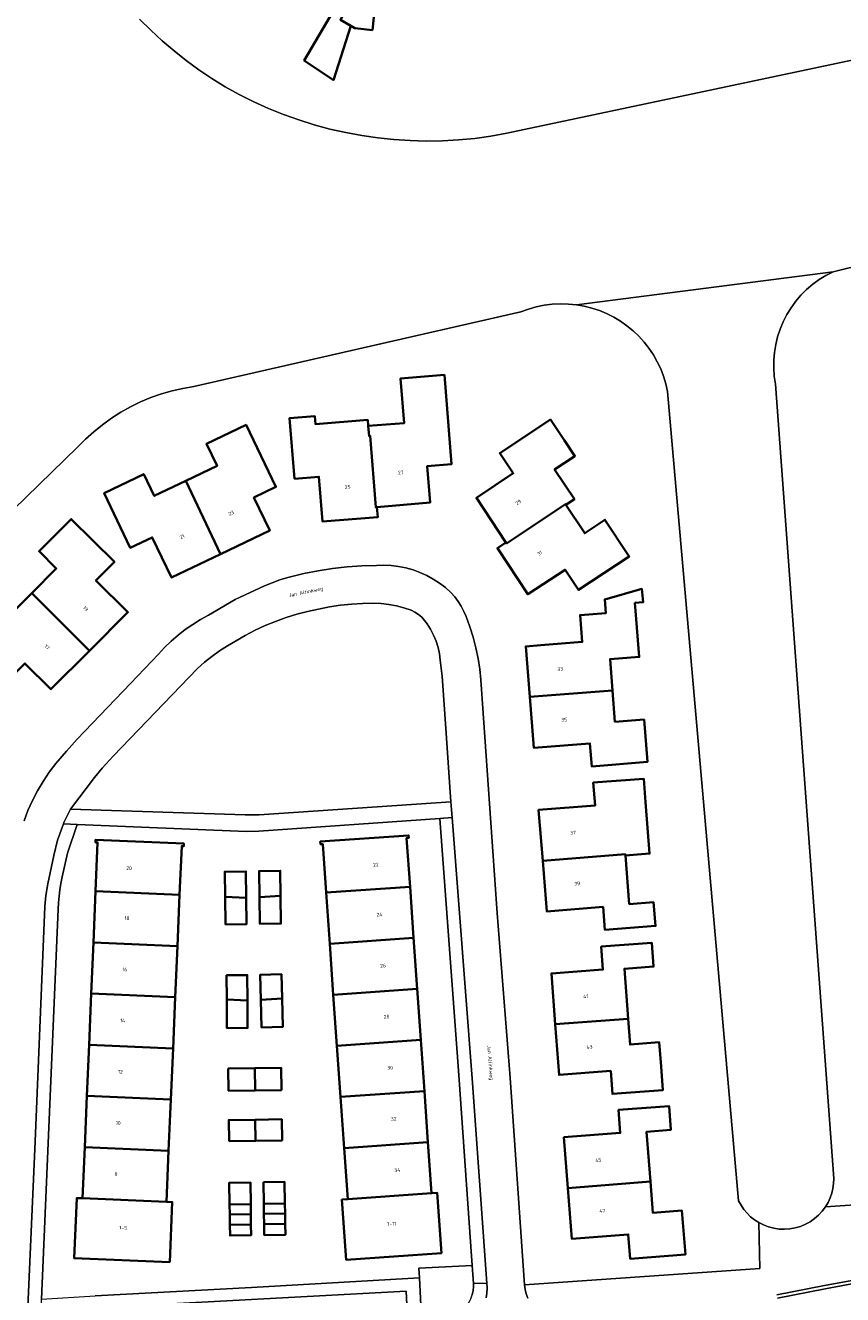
# Model space of a CAD drawing. Header units: metres. Extents: x 229229 to 231729, y 593167 to 595667.
# Tile 238 of 256: x 230768 to 230869, y 594874 to 595030. Entities that reach past the tile are written whole.
import ezdxf
from ezdxf.enums import TextEntityAlignment as Align

# ---------------------------------------------------------------- set-up
doc = ezdxf.new("R2010")
doc.units = ezdxf.units.M
for name, color, linetype, lineweight in [('B-WE-GR-GROENVOORZIENING-GV', 80, 'Continuous', 18), ('B-WE-OG-BEBOUWING-GV', 7, 'Continuous', 35), ('B-WE-OG-BEBOUWING-T18', 10, 'Continuous', 18), ('B-WE-OG-TERREIN_ERF-GV', 7, 'Continuous', 18), ('B-WE-OG-TOPOGRAFIE-T18', 10, 'Continuous', 18), ('B-WE-OG-WATER-GV', 130, 'Continuous', 18), ('B-WE-VH-VERHARDING_GESLOTEN-GV', 252, 'Continuous', 18), ('B-WE-VH-VERHARDING_OPEN-GV', 252, 'Continuous', 18)]:
    doc.layers.add(name, color=color, linetype=linetype, lineweight=lineweight)
doc.styles.add('NLCS-ISO-M250-T18', font='NLCS-ISO.ttf', dxfattribs={"height": 0.45})

msp = doc.modelspace()

# ---------------------------------------------------------------- linework, layer by layer
at = {"layer": 'B-WE-GR-GROENVOORZIENING-GV'}
for points in [[(230819.235, 594950.18), (230818.994, 594952.139), (230818.89, 594952.934), (230818.719, 594953.718), (230818.481, 594954.484), (230818.178, 594955.227), (230817.812, 594955.941), (230817.387, 594956.621), (230817.071, 594957.039), (230816.711, 594957.419), (230816.312, 594957.757), (230815.878, 594958.05), (230815.414, 594958.293), (230814.513, 594958.587), (230813.594, 594958.822), (230812.662, 594958.995), (230811.721, 594959.108), (230810.774, 594959.158), (230809.413, 594959.129), (230808.054, 594959.041), (230806.701, 594958.896), (230805.354, 594958.694), (230804.018, 594958.434), (230802.672, 594958.144), (230801.341, 594957.795), (230800.026, 594957.387), (230798.731, 594956.92), (230797.458, 594956.396), (230796.209, 594955.816), (230794.988, 594955.181), (230793.796, 594954.492), (230792.798, 594953.91), (230791.829, 594953.281), (230790.891, 594952.606), (230789.987, 594951.887), (230789.118, 594951.126), (230778.744, 594940.344), (230777.411, 594938.866), (230776.451, 594937.726), (230773.495, 594933.832), (230794.98, 594933.113), (230796.692, 594933.136), (230820.295, 594934.712), (230819.723, 594943.178)], [(230823.105, 594875.111), (230823.081, 594875.452), (230822.926, 594877.665), (230816.378, 594877.343), (230816.438, 594876.16), (230816.693, 594871.108), (230819.974, 594871.269), (230820.481, 594871.428), (230820.964, 594871.652), (230821.413, 594871.935), (230821.822, 594872.275), (230822.184, 594872.665), (230822.493, 594873.098), (230822.743, 594873.567), (230822.93, 594874.064), (230823.051, 594874.582)]]:
    msp.add_lwpolyline(points, close=True, dxfattribs=at)
for points in [[(230892.926, 594886.681), (230866.396, 594884.905), (230866.001, 594884.372), (230865.551, 594883.884), (230865.051, 594883.447), (230864.507, 594883.067), (230863.925, 594882.748), (230863.312, 594882.493), (230862.675, 594882.306), (230862.022, 594882.188), (230861.36, 594882.142), (230860.696, 594882.167), (230860.04, 594882.263), (230859.397, 594882.429), (230858.776, 594882.664), (230858.184, 594882.964), (230858.331, 594877.322), (230829.366, 594875.298), (230829.433, 594874.743), (230829.566, 594874.199), (230829.763, 594873.676)], [(230860.414, 594874.067), (230866.286, 594875.198), (230874.15, 594876.657)]]:
    msp.add_lwpolyline(points, dxfattribs=at)
at = {"layer": 'B-WE-OG-BEBOUWING-GV'}
for points in [[(230811.285, 595035.674), (230809.687, 595035.963), (230807.021, 595031.438), (230806.715, 595030.918), (230808.008, 595030.157), (230808.474, 595029.882), (230810.649, 595029.652)], [(230808.008, 595030.157), (230806.715, 595030.918), (230807.021, 595031.438), (230805.904, 595032.112), (230802.26, 595025.927), (230805.84, 595023.495)], [(230811.197, 594970.963), (230817.752, 594971.526), (230817.384, 594976.027), (230820.378, 594976.272), (230819.503, 594987.23), (230814.113, 594986.793), (230814.555, 594981.311), (230810.139, 594980.955), (230810.24, 594979.709), (230810.37, 594979.719), (230811.067, 594970.952)], [(230810.139, 594980.955), (230810.078, 594981.703), (230803.629, 594981.181), (230803.549, 594982.179), (230800.459, 594981.93), (230801.063, 594974.455), (230804.063, 594974.696), (230804.505, 594969.196), (230811.301, 594969.714), (230811.197, 594970.963), (230811.067, 594970.952), (230810.37, 594979.719), (230810.24, 594979.709)], [(230787.67, 594974.196), (230791.972, 594965.182), (230798.017, 594968.074), (230796.062, 594972.148), (230798.778, 594973.451), (230795.109, 594981.091), (230790.23, 594978.748), (230791.527, 594976.048)], [(230827.06, 594966.624), (230827.132, 594966.515), (230834.387, 594971.346), (230834.459, 594971.238), (230835.497, 594971.928), (230833.066, 594975.586), (230835.559, 594977.242), (230834.278, 594979.169), (230832.576, 594981.748), (230826.322, 594977.62), (230827.977, 594975.145), (230823.44, 594972.112)], [(230791.972, 594965.182), (230787.67, 594974.196), (230783.803, 594972.339), (230782.506, 594975.039), (230777.645, 594972.705), (230780.85, 594965.949), (230783.553, 594967.247), (230785.932, 594962.292)], [(230834.459, 594971.238), (230834.387, 594971.346), (230827.132, 594966.515), (230827.06, 594966.624), (230826.019, 594965.937), (230829.77, 594960.249), (230834.359, 594963.275), (230836.007, 594960.777), (230842.253, 594964.896), (230839.26, 594969.422), (230836.767, 594967.765)], [(230775.814, 594953.29), (230780.557, 594958.036), (230776.627, 594961.951), (230778.893, 594964.225), (230773.585, 594969.499), (230769.627, 594965.533), (230771.748, 594963.416), (230768.724, 594960.386)], [(230768.724, 594960.386), (230765.694, 594957.35), (230763.58, 594959.459), (230759.756, 594955.627), (230765.761, 594949.618), (230767.892, 594951.749), (230771.085, 594948.557), (230775.814, 594953.29)], [(230830.011, 594947.624), (230840.187, 594948.417), (230839.886, 594952.268), (230843.472, 594952.549), (230843.027, 594958.227), (230842.952, 594959.19), (230843.942, 594959.268), (230843.814, 594960.908), (230839.236, 594959.607), (230839.369, 594957.936), (230836.208, 594957.685), (230836.47, 594954.391), (230831.361, 594953.985), (230829.521, 594953.839)], [(230840.187, 594948.417), (230830.011, 594947.624), (230830.504, 594941.373), (230837.419, 594941.896), (230837.632, 594939.074), (230844.484, 594939.62), (230844.075, 594944.84), (230840.489, 594944.559)], [(230831.598, 594927.466), (230841.772, 594928.275), (230841.784, 594928.117), (230844.762, 594928.351), (230844.267, 594934.656), (230844.036, 594937.565), (230837.815, 594937.077), (230838.037, 594934.256), (230831.098, 594933.712)], [(230815.277, 594924.275), (230814.858, 594930.253), (230815.121, 594930.269), (230815.105, 594930.589), (230804.237, 594929.824), (230804.259, 594929.505), (230804.528, 594929.524), (230804.949, 594923.551)], [(230776.578, 594923.714), (230786.925, 594923.268), (230787.184, 594929.282), (230787.443, 594929.271), (230787.457, 594929.59), (230776.587, 594930.045), (230776.573, 594929.726), (230776.833, 594929.715)], [(230841.784, 594928.117), (230841.772, 594928.275), (230831.598, 594927.466), (230832.098, 594921.226), (230839.038, 594921.781), (230839.263, 594918.959), (230845.495, 594919.457), (230845.251, 594922.372), (230842.257, 594922.135)], [(230792.525, 594923.027), (230795.124, 594922.915), (230795.079, 594926.164), (230792.481, 594926.123)], [(230799.341, 594923.158), (230799.297, 594926.23), (230796.699, 594926.189), (230796.746, 594922.976)], [(230786.925, 594923.268), (230776.578, 594923.714), (230776.311, 594917.42), (230786.654, 594916.974)], [(230792.525, 594923.027), (230792.574, 594919.64), (230795.169, 594919.676), (230795.124, 594922.915)], [(230796.746, 594922.976), (230796.794, 594919.698), (230799.39, 594919.736), (230799.341, 594923.158)], [(230804.949, 594923.551), (230805.392, 594917.266), (230815.718, 594917.99), (230815.277, 594924.275)], [(230776.311, 594917.42), (230776.043, 594911.125), (230786.382, 594910.68), (230786.654, 594916.974)], [(230816.159, 594911.706), (230815.718, 594917.99), (230805.392, 594917.266), (230805.834, 594910.982)], [(230842.12, 594908.039), (230841.662, 594914.192), (230845.248, 594914.457), (230845.028, 594917.376), (230838.796, 594916.908), (230839.008, 594914.086), (230832.667, 594913.61), (230833.141, 594907.37)], [(230795.272, 594910.297), (230795.25, 594913.402), (230792.697, 594913.385), (230792.718, 594910.407)], [(230796.915, 594910.357), (230799.527, 594910.54), (230799.44, 594913.496), (230796.825, 594913.419)], [(230786.382, 594910.68), (230776.043, 594911.125), (230775.776, 594904.831), (230786.111, 594904.385)], [(230795.272, 594910.297), (230792.718, 594910.407), (230792.743, 594906.889), (230795.296, 594906.907)], [(230799.527, 594910.54), (230796.915, 594910.357), (230797.015, 594906.975), (230799.629, 594907.052)], [(230816.599, 594905.425), (230816.159, 594911.706), (230805.834, 594910.982), (230806.277, 594904.697)], [(230846.171, 594902.164), (230845.943, 594905.134), (230842.357, 594904.86), (230842.12, 594908.039), (230833.141, 594907.37), (230833.616, 594901.128), (230839.968, 594901.609), (230840.182, 594898.783), (230846.394, 594899.253)], [(230775.776, 594904.831), (230775.509, 594898.537), (230785.84, 594898.091), (230786.111, 594904.385)], [(230806.72, 594898.413), (230817.04, 594899.137), (230816.599, 594905.425), (230806.277, 594904.697)], [(230792.917, 594901.905), (230792.953, 594899.177), (230796.206, 594899.22), (230796.17, 594901.948)], [(230796.17, 594901.948), (230796.206, 594899.22), (230799.459, 594899.264), (230799.422, 594901.992)], [(230785.84, 594898.091), (230775.509, 594898.537), (230775.241, 594892.242), (230785.569, 594891.797)], [(230817.04, 594899.137), (230806.72, 594898.413), (230807.162, 594892.128), (230817.481, 594892.852)], [(230834.698, 594887.211), (230844.855, 594887.997), (230844.381, 594894.139), (230847.374, 594894.369), (230847.148, 594897.286), (230840.93, 594896.807), (230841.147, 594893.987), (230834.212, 594893.452)], [(230793.006, 594892.97), (230796.27, 594893.013), (230796.235, 594895.617), (230792.972, 594895.574)], [(230796.235, 594895.617), (230796.27, 594893.013), (230799.533, 594893.056), (230799.498, 594895.661)], [(230785.298, 594885.519), (230785.569, 594891.797), (230775.241, 594892.242), (230774.974, 594885.948)], [(230817.481, 594892.852), (230807.162, 594892.128), (230807.605, 594885.844), (230817.922, 594886.563)], [(230795.667, 594885.233), (230795.629, 594887.891), (230793.032, 594887.854), (230793.07, 594885.196)], [(230797.238, 594887.915), (230797.276, 594885.269), (230799.883, 594885.306), (230799.845, 594887.952)], [(230834.698, 594887.211), (230835.183, 594880.97), (230842.129, 594881.505), (230842.359, 594878.515), (230849.16, 594879.038), (230848.739, 594884.432), (230845.152, 594884.155), (230844.855, 594887.997)], [(230785.703, 594878.079), (230786.007, 594885.488), (230785.298, 594885.519), (230774.974, 594885.948), (230774.265, 594885.979), (230773.95, 594878.571)], [(230797.276, 594885.269), (230797.294, 594884.019), (230799.901, 594884.056), (230799.883, 594885.306)], [(230807.605, 594885.844), (230806.888, 594885.794), (230807.409, 594878.391), (230819.133, 594879.199), (230818.622, 594886.597), (230817.922, 594886.563)], [(230793.088, 594883.946), (230795.685, 594883.983), (230795.667, 594885.233), (230793.07, 594885.196)], [(230795.685, 594883.983), (230793.088, 594883.946), (230793.106, 594882.696), (230795.703, 594882.733)], [(230799.919, 594882.806), (230799.901, 594884.056), (230797.294, 594884.019), (230797.312, 594882.769)], [(230793.106, 594882.696), (230793.125, 594881.361), (230795.722, 594881.398), (230795.703, 594882.733)], [(230797.312, 594882.769), (230797.331, 594881.421), (230799.938, 594881.458), (230799.919, 594882.806)]]:
    msp.add_lwpolyline(points, close=True, dxfattribs=at)
at = {"layer": 'B-WE-OG-TERREIN_ERF-GV'}
for points in [[(230809.687, 595035.963), (230811.285, 595035.674), (230810.649, 595029.652), (230808.474, 595029.882), (230808.008, 595030.157), (230805.84, 595023.495), (230802.26, 595025.927), (230805.904, 595032.112), (230807.021, 595031.438)], [(230801.063, 594974.455), (230800.459, 594981.93), (230803.549, 594982.179), (230803.629, 594981.181), (230810.078, 594981.703), (230810.139, 594980.955), (230814.555, 594981.311), (230814.113, 594986.793), (230819.503, 594987.23), (230820.378, 594976.272), (230817.384, 594976.027), (230817.752, 594971.526), (230811.197, 594970.963), (230811.301, 594969.714), (230804.505, 594969.196), (230804.063, 594974.696)], [(230780.85, 594965.949), (230777.645, 594972.705), (230782.506, 594975.039), (230783.803, 594972.339), (230787.67, 594974.196), (230791.527, 594976.048), (230790.23, 594978.748), (230795.109, 594981.091), (230798.778, 594973.451), (230796.062, 594972.148), (230798.017, 594968.074), (230791.972, 594965.182), (230785.932, 594962.292), (230783.553, 594967.247)], [(230826.019, 594965.937), (230827.06, 594966.624), (230823.44, 594972.112), (230827.977, 594975.145), (230826.322, 594977.62), (230832.576, 594981.748), (230834.278, 594979.169), (230835.559, 594977.242), (230833.066, 594975.586), (230835.497, 594971.928), (230834.459, 594971.238), (230836.767, 594967.765), (230839.26, 594969.422), (230842.253, 594964.896), (230836.007, 594960.777), (230834.359, 594963.275), (230829.77, 594960.249)], [(230771.085, 594948.557), (230767.892, 594951.749), (230765.761, 594949.618), (230759.756, 594955.627), (230763.58, 594959.459), (230765.694, 594957.35), (230768.724, 594960.386), (230771.748, 594963.416), (230769.627, 594965.533), (230773.585, 594969.499), (230778.893, 594964.225), (230776.627, 594961.951), (230780.557, 594958.036), (230775.814, 594953.29)], [(230829.521, 594953.839), (230831.361, 594953.985), (230836.47, 594954.391), (230836.208, 594957.685), (230839.369, 594957.936), (230839.236, 594959.607), (230843.814, 594960.908), (230843.942, 594959.268), (230842.952, 594959.19), (230843.027, 594958.227), (230843.472, 594952.549), (230839.886, 594952.268), (230840.187, 594948.417), (230840.489, 594944.559), (230844.075, 594944.84), (230844.484, 594939.62), (230837.632, 594939.074), (230837.419, 594941.896), (230830.504, 594941.373), (230830.011, 594947.624)], [(230831.598, 594927.466), (230831.098, 594933.712), (230838.037, 594934.256), (230837.815, 594937.077), (230844.036, 594937.565), (230844.267, 594934.656), (230844.762, 594928.351), (230841.784, 594928.117), (230842.257, 594922.135), (230845.251, 594922.372), (230845.495, 594919.457), (230839.263, 594918.959), (230839.038, 594921.781), (230832.098, 594921.226)], [(230818.947, 594932.683), (230796.661, 594931.096), (230795.108, 594931.082), (230774.316, 594931.924), (230773.113, 594928.399), (230772.484, 594925.474), (230772.326, 594924.688), (230772.194, 594923.897), (230772.091, 594923.102), (230772.015, 594922.303), (230771.966, 594921.503), (230769.911, 594873.552), (230776.536, 594873.953), (230795.767, 594874.98), (230816.438, 594876.16), (230816.378, 594877.343), (230822.926, 594877.665), (230821.238, 594901.668)], [(230806.277, 594904.697), (230805.834, 594910.982), (230805.392, 594917.266), (230804.949, 594923.551), (230804.528, 594929.524), (230804.259, 594929.505), (230804.237, 594929.824), (230815.105, 594930.589), (230815.121, 594930.269), (230814.858, 594930.253), (230815.277, 594924.275), (230815.718, 594917.99), (230816.159, 594911.706), (230816.599, 594905.425), (230817.04, 594899.137), (230817.481, 594892.852), (230817.922, 594886.563), (230818.622, 594886.597), (230819.133, 594879.199), (230807.409, 594878.391), (230806.888, 594885.794), (230807.605, 594885.844), (230807.162, 594892.128), (230806.72, 594898.413)], [(230785.703, 594878.079), (230773.95, 594878.571), (230774.265, 594885.979), (230774.974, 594885.948), (230775.241, 594892.242), (230775.509, 594898.537), (230775.776, 594904.831), (230776.043, 594911.125), (230776.311, 594917.42), (230776.578, 594923.714), (230776.833, 594929.715), (230776.573, 594929.726), (230776.587, 594930.045), (230787.457, 594929.59), (230787.443, 594929.271), (230787.184, 594929.282), (230786.925, 594923.268), (230786.654, 594916.974), (230786.382, 594910.68), (230786.111, 594904.385), (230785.84, 594898.091), (230785.569, 594891.797), (230785.298, 594885.519), (230786.007, 594885.488)], [(230792.574, 594919.64), (230792.525, 594923.027), (230792.481, 594926.123), (230795.079, 594926.164), (230795.124, 594922.915), (230795.169, 594919.676)], [(230796.746, 594922.976), (230796.699, 594926.189), (230799.297, 594926.23), (230799.341, 594923.158), (230799.39, 594919.736), (230796.794, 594919.698)], [(230832.667, 594913.61), (230839.008, 594914.086), (230838.796, 594916.908), (230845.028, 594917.376), (230845.248, 594914.457), (230841.662, 594914.192), (230842.12, 594908.039), (230842.357, 594904.86), (230845.943, 594905.134), (230846.171, 594902.164), (230846.394, 594899.253), (230840.182, 594898.783), (230839.968, 594901.609), (230833.616, 594901.128), (230833.141, 594907.37)], [(230792.743, 594906.889), (230792.718, 594910.407), (230792.697, 594913.385), (230795.25, 594913.402), (230795.272, 594910.297), (230795.296, 594906.907)], [(230796.915, 594910.357), (230796.825, 594913.419), (230799.44, 594913.496), (230799.527, 594910.54), (230799.629, 594907.052), (230797.015, 594906.975)], [(230796.17, 594901.948), (230799.422, 594901.992), (230799.459, 594899.264), (230796.206, 594899.22), (230792.953, 594899.177), (230792.917, 594901.905)], [(230834.212, 594893.452), (230841.147, 594893.987), (230840.93, 594896.807), (230847.148, 594897.286), (230847.374, 594894.369), (230844.381, 594894.139), (230844.855, 594887.997), (230845.152, 594884.155), (230848.739, 594884.432), (230849.16, 594879.038), (230842.359, 594878.515), (230842.129, 594881.505), (230835.183, 594880.97), (230834.698, 594887.211)], [(230799.498, 594895.661), (230799.533, 594893.056), (230796.27, 594893.013), (230793.006, 594892.97), (230792.972, 594895.574), (230796.235, 594895.617)], [(230795.629, 594887.891), (230795.667, 594885.233), (230795.685, 594883.983), (230795.703, 594882.733), (230795.722, 594881.398), (230793.125, 594881.361), (230793.106, 594882.696), (230793.088, 594883.946), (230793.07, 594885.196), (230793.032, 594887.854)], [(230799.845, 594887.952), (230799.883, 594885.306), (230799.901, 594884.056), (230799.919, 594882.806), (230799.938, 594881.458), (230797.331, 594881.421), (230797.312, 594882.769), (230797.294, 594884.019), (230797.276, 594885.269), (230797.238, 594887.915)]]:
    msp.add_lwpolyline(points, close=True, dxfattribs=at)
for points in [[(230782.003, 595030.985), (230783.364, 595029.633), (230784.775, 595028.333), (230786.235, 595027.088), (230787.74, 595025.899), (230789.289, 595024.767), (230790.879, 595023.695), (230792.509, 595022.683), (230794.257, 595021.721), (230796.041, 595020.83), (230797.86, 595020.011), (230799.71, 595019.264), (230801.588, 595018.593), (230803.492, 595017.997), (230805.417, 595017.477), (230807.363, 595017.034), (230809.324, 595016.67), (230811.298, 595016.384), (230813.282, 595016.177), (230815.273, 595016.05), (230817.267, 595016.002), (230819.261, 595016.033), (230821.253, 595016.144), (230823.238, 595016.335), (230825.215, 595016.605), (230827.179, 595016.953), (230891.163, 595030.51)], [(230887.723, 595004.973), (230867.325, 594999.93), (230866.45, 594999.479), (230865.613, 594998.961), (230864.819, 594998.38), (230864.072, 594997.739), (230863.377, 594997.042), (230862.739, 594996.293), (230862.16, 594995.497), (230861.645, 594994.658), (230861.196, 594993.782), (230860.817, 594992.873), (230860.51, 594991.938), (230860.276, 594990.982), (230860.117, 594990.011), (230860.034, 594989.03), (230860.027, 594988.046), (230860.096, 594987.064), (230860.242, 594986.091), (230867.414, 594888.393), (230867.393, 594887.779), (230867.311, 594887.17), (230867.168, 594886.572), (230866.967, 594885.992), (230866.708, 594885.434), (230866.396, 594884.905), (230892.926, 594886.681)], [(230767.787, 594932.365), (230768.264, 594933.63), (230768.813, 594934.866), (230769.433, 594936.068), (230770.122, 594937.231), (230770.876, 594938.353), (230771.694, 594939.43), (230773.014, 594940.96), (230774.32, 594942.407), (230780.877, 594949.282), (230784.319, 594952.901), (230785.081, 594953.717), (230785.885, 594954.491), (230786.729, 594955.221), (230787.612, 594955.905), (230788.529, 594956.541), (230789.479, 594957.127), (230790.459, 594957.661), (230793.764, 594959.597), (230797.384, 594961.284), (230798.321, 594961.671), (230799.274, 594962.016), (230800.241, 594962.319), (230801.221, 594962.578), (230802.211, 594962.794), (230803.976, 594963.134), (230805.753, 594963.406), (230807.54, 594963.608), (230809.332, 594963.741), (230811.129, 594963.804), (230812.043, 594963.831), (230812.956, 594963.789), (230813.864, 594963.678), (230814.76, 594963.499), (230815.641, 594963.252), (230816.5, 594962.94), (230817.333, 594962.563), (230818.135, 594962.124), (230818.902, 594961.626), (230819.628, 594961.071), (230820.311, 594960.463), (230820.777, 594959.934), (230821.199, 594959.37), (230821.575, 594958.773), (230821.903, 594958.149), (230822.18, 594957.501), (230822.65, 594956.249), (230823.053, 594954.974), (230823.389, 594953.679), (230823.656, 594952.368), (230823.853, 594951.045), (230823.981, 594949.714), (230825.987, 594921.009), (230827.579, 594900.748), (230829.366, 594875.298), (230858.331, 594877.322), (230858.184, 594882.964), (230857.666, 594883.298), (230857.184, 594883.682), (230856.743, 594884.113), (230856.347, 594884.585), (230856.001, 594885.095), (230855.707, 594885.637), (230846.968, 594985.192), (230846.753, 594986.141), (230846.47, 594987.071), (230846.118, 594987.978), (230845.701, 594988.857), (230845.22, 594989.703), (230844.679, 594990.511), (230844.08, 594991.277), (230843.426, 594991.997), (230842.72, 594992.667), (230841.968, 594993.284), (230841.172, 594993.843), (230840.337, 594994.343), (230839.468, 594994.78), (230838.569, 594995.151), (230837.645, 594995.456), (230836.702, 594995.692), (230835.743, 594995.858), (230834.755, 594995.954), (230833.762, 594995.976), (230832.771, 594995.923), (230831.786, 594995.796), (230830.813, 594995.596), (230829.859, 594995.323), (230828.927, 594994.979), (230788.692, 594985.796), (230787.339, 594985.571), (230786.001, 594985.269), (230784.682, 594984.89), (230783.387, 594984.437), (230782.121, 594983.91), (230780.886, 594983.311), (230779.688, 594982.643), (230778.531, 594981.907), (230777.417, 594981.105), (230776.351, 594980.242), (230775.337, 594979.318), (230774.377, 594978.338), (230750.59, 594955.278)]]:
    msp.add_lwpolyline(points, dxfattribs=at)
at = {"layer": 'B-WE-OG-WATER-GV'}
for points in [[(230891.163, 595030.51), (230827.179, 595016.953), (230825.215, 595016.605), (230823.238, 595016.335), (230821.253, 595016.144), (230819.261, 595016.033), (230817.267, 595016.002), (230815.273, 595016.05), (230813.282, 595016.177), (230811.298, 595016.384), (230809.324, 595016.67), (230807.363, 595017.034), (230805.417, 595017.477), (230803.492, 595017.997), (230801.588, 595018.593), (230799.71, 595019.264), (230797.86, 595020.011), (230796.041, 595020.83), (230794.257, 595021.721), (230792.509, 595022.683), (230790.879, 595023.695), (230789.289, 595024.767), (230787.74, 595025.899), (230786.235, 595027.088), (230784.775, 595028.333), (230783.364, 595029.633), (230782.003, 595030.985)], [(230750.59, 594955.278), (230774.377, 594978.338), (230775.337, 594979.318), (230776.351, 594980.242), (230777.417, 594981.105), (230778.531, 594981.907), (230779.688, 594982.643), (230780.886, 594983.311), (230782.121, 594983.91), (230783.387, 594984.437), (230784.682, 594984.89), (230786.001, 594985.269), (230787.339, 594985.571), (230788.692, 594985.796), (230828.927, 594994.979), (230829.859, 594995.323), (230830.813, 594995.596), (230831.786, 594995.796), (230832.771, 594995.923), (230833.762, 594995.976), (230834.755, 594995.954), (230835.743, 594995.858), (230867.325, 594999.93), (230887.723, 595004.973)]]:
    msp.add_lwpolyline(points, dxfattribs=at)
msp.add_lwpolyline([(230860.242, 594986.091), (230860.096, 594987.064), (230860.027, 594988.046), (230860.034, 594989.03), (230860.117, 594990.011), (230860.276, 594990.982), (230860.51, 594991.938), (230860.817, 594992.873), (230861.196, 594993.782), (230861.645, 594994.658), (230862.16, 594995.497), (230862.739, 594996.293), (230863.377, 594997.042), (230864.072, 594997.739), (230864.819, 594998.38), (230865.613, 594998.961), (230866.45, 594999.479), (230867.325, 594999.93), (230835.743, 594995.858), (230836.702, 594995.692), (230837.645, 594995.456), (230838.569, 594995.151), (230839.468, 594994.78), (230840.337, 594994.343), (230841.172, 594993.843), (230841.968, 594993.284), (230842.72, 594992.667), (230843.426, 594991.997), (230844.08, 594991.277), (230844.679, 594990.511), (230845.22, 594989.703), (230845.701, 594988.857), (230846.118, 594987.978), (230846.47, 594987.071), (230846.753, 594986.141), (230846.968, 594985.192), (230855.707, 594885.637), (230856.001, 594885.095), (230856.347, 594884.585), (230856.743, 594884.113), (230857.184, 594883.682), (230857.666, 594883.298), (230858.184, 594882.964), (230858.776, 594882.664), (230859.397, 594882.429), (230860.04, 594882.263), (230860.696, 594882.167), (230861.36, 594882.142), (230862.022, 594882.188), (230862.675, 594882.306), (230863.312, 594882.493), (230863.925, 594882.748), (230864.507, 594883.067), (230865.051, 594883.447), (230865.551, 594883.884), (230866.001, 594884.372), (230866.396, 594884.905), (230866.708, 594885.434), (230866.967, 594885.992), (230867.168, 594886.572), (230867.311, 594887.17), (230867.393, 594887.779), (230867.414, 594888.393)], close=True, dxfattribs=at)
at = {"layer": 'B-WE-VH-VERHARDING_GESLOTEN-GV'}
msp.add_lwpolyline([(230888.856, 594873.914), (230887.939, 594878.859), (230884.062, 594878.133), (230874.224, 594876.264), (230866.36, 594874.805), (230860.49, 594873.675)], dxfattribs=at)
at = {"layer": 'B-WE-VH-VERHARDING_OPEN-GV'}
for points in [[(230829.763, 594873.676), (230829.566, 594874.199), (230829.433, 594874.743), (230829.366, 594875.298), (230827.579, 594900.748), (230825.987, 594921.009), (230823.981, 594949.714), (230823.853, 594951.045), (230823.656, 594952.368), (230823.389, 594953.679), (230823.053, 594954.974), (230822.65, 594956.249), (230822.18, 594957.501), (230821.903, 594958.149), (230821.575, 594958.773), (230821.199, 594959.37), (230820.777, 594959.934), (230820.311, 594960.463), (230819.628, 594961.071), (230818.902, 594961.626), (230818.135, 594962.124), (230817.333, 594962.563), (230816.5, 594962.94), (230815.641, 594963.252), (230814.76, 594963.499), (230813.864, 594963.678), (230812.956, 594963.789), (230812.043, 594963.831), (230811.129, 594963.804), (230809.332, 594963.741), (230807.54, 594963.608), (230805.753, 594963.406), (230803.976, 594963.134), (230802.211, 594962.794), (230801.221, 594962.578), (230800.241, 594962.319), (230799.274, 594962.016), (230798.321, 594961.671), (230797.384, 594961.284), (230793.764, 594959.597), (230790.459, 594957.661), (230789.479, 594957.127), (230788.529, 594956.541), (230787.612, 594955.905), (230786.729, 594955.221), (230785.885, 594954.491), (230785.081, 594953.717), (230784.319, 594952.901), (230780.877, 594949.282), (230774.32, 594942.407), (230773.014, 594940.96), (230771.694, 594939.43), (230770.876, 594938.353), (230770.122, 594937.231), (230769.433, 594936.068), (230768.813, 594934.866), (230768.264, 594933.63), (230767.787, 594932.365)], [(230768.225, 594871.643), (230769.141, 594892.917), (230770.357, 594921.841), (230770.466, 594923.178), (230770.696, 594924.61), (230771.43, 594928.122), (230771.917, 594929.983), (230772.627, 594931.995), (230772.69, 594932.172), (230773.495, 594933.832), (230776.451, 594937.726), (230777.411, 594938.866), (230778.744, 594940.344), (230789.118, 594951.126), (230789.987, 594951.887), (230790.891, 594952.606), (230791.829, 594953.281), (230792.798, 594953.91), (230793.796, 594954.492), (230794.988, 594955.181), (230796.209, 594955.816), (230797.458, 594956.396), (230798.731, 594956.92), (230800.026, 594957.387), (230801.341, 594957.795), (230802.672, 594958.144), (230804.018, 594958.434), (230805.354, 594958.694), (230806.701, 594958.896), (230808.054, 594959.041), (230809.413, 594959.129), (230810.774, 594959.158), (230811.721, 594959.108), (230812.662, 594958.995), (230813.594, 594958.822), (230814.513, 594958.587), (230815.414, 594958.293), (230815.878, 594958.05), (230816.312, 594957.757), (230816.711, 594957.419), (230817.071, 594957.039), (230817.387, 594956.621), (230817.812, 594955.941), (230818.178, 594955.227), (230818.481, 594954.484), (230818.719, 594953.718), (230818.89, 594952.934), (230818.994, 594952.139), (230819.235, 594950.18), (230819.723, 594943.178), (230820.295, 594934.712), (230820.443, 594932.79), (230822.911, 594900.69), (230824.715, 594875.524), (230824.761, 594874.885), (230824.742, 594874.29), (230824.652, 594873.702)], [(230860.49, 594873.675), (230866.36, 594874.805), (230874.224, 594876.264), (230884.062, 594878.133), (230887.939, 594878.859), (230887.864, 594879.261), (230883.958, 594878.519), (230874.15, 594876.657), (230866.286, 594875.198), (230860.414, 594874.067)], [(230816.693, 594871.108), (230816.438, 594876.16), (230795.767, 594874.98), (230776.536, 594873.953)], [(230778.249, 594872.553), (230814.815, 594874.538), (230815.051, 594869.561)], [(230824.652, 594873.702), (230824.742, 594874.29), (230824.761, 594874.885), (230824.715, 594875.524), (230823.081, 594875.452), (230823.105, 594875.111), (230823.051, 594874.582), (230822.93, 594874.064)]]:
    msp.add_lwpolyline(points, dxfattribs=at)
for points in [[(230818.947, 594932.683), (230820.443, 594932.79), (230820.295, 594934.712), (230796.692, 594933.136), (230794.98, 594933.113), (230773.495, 594933.832), (230772.69, 594932.172), (230772.627, 594931.995), (230774.316, 594931.924), (230795.108, 594931.082), (230796.661, 594931.096)], [(230823.081, 594875.452), (230824.715, 594875.524), (230822.911, 594900.69), (230820.443, 594932.79), (230818.947, 594932.683), (230821.238, 594901.668), (230822.926, 594877.665)], [(230771.966, 594921.503), (230772.015, 594922.303), (230772.091, 594923.102), (230772.194, 594923.897), (230772.326, 594924.688), (230772.484, 594925.474), (230773.113, 594928.399), (230774.316, 594931.924), (230772.627, 594931.995), (230771.917, 594929.983), (230771.43, 594928.122), (230770.696, 594924.61), (230770.466, 594923.178), (230770.357, 594921.841), (230769.141, 594892.917), (230768.225, 594871.643), (230769.826, 594871.574), (230769.911, 594873.552)], [(230814.815, 594874.538), (230778.249, 594872.553), (230778.42, 594866.929), (230781.208, 594867.271), (230784, 594867.58), (230786.795, 594867.855), (230789.594, 594868.097), (230792.395, 594868.305), (230815.051, 594869.561)]]:
    msp.add_lwpolyline(points, close=True, dxfattribs=at)

# ---------------------------------------------------------------- texts
at = {"layer": 'B-WE-OG-BEBOUWING-T18', "style": 'NLCS-ISO-M250-T18'}
for s, rotation, p in [('27', 4.6, (230814.132, 594975.23)), ('25', 4.6, (230807.599, 594973.443)), ('29', 33.4, (230828.589, 594971.57)), ('23', 25.6, (230793.268, 594970.236)), ('21', 25.6, (230787.226, 594967.345)), ('31', 33.5, (230831.234, 594965.295)), ('19', 315.1, (230775.356, 594958.491)), ('17', 315.1, (230770.62, 594953.751)), ('33', 4.4, (230833.754, 594951.046)), ('35', 4.4, (230834.245, 594944.813)), ('37', 4.4, (230835.335, 594930.908)), ('20', 357.6, (230780.702, 594926.545)), ('22', 4, (230811.077, 594926.984)), ('39', 4.5, (230835.835, 594924.665)), ('18', 357.6, (230780.441, 594920.397)), ('24', 4, (230811.507, 594920.853)), ('16', 357.6, (230780.173, 594914.102)), ('26', 4, (230811.948, 594914.568)), ('41', 4.3, (230836.893, 594910.793)), ('14', 357.6, (230779.906, 594907.808)), ('28', 4, (230812.389, 594908.286)), ('43', 4.2, (230837.367, 594904.553)), ('12', 357.6, (230779.639, 594901.514)), ('30', 4, (230812.829, 594902.001)), ('10', 357.6, (230779.371, 594895.219)), ('32', 4, (230813.27, 594895.715)), ('45', 4.4, (230838.443, 594890.642)), ('8', 357.6, (230779.104, 594888.925)), ('34', 4, (230813.711, 594889.428)), ('47', 4.4, (230838.928, 594884.4)), ('1-5', 357.7, (230779.994, 594882.321)), ('7-11', 3.9, (230812.996, 594882.786))]:
    msp.add_text(s, height=0.45, rotation=rotation, dxfattribs=at).set_placement(p, align=Align.MIDDLE)
at = {"layer": 'B-WE-OG-TOPOGRAFIE-T18', "style": 'NLCS-ISO-M250-T18'}
for rotation, p in [(11.5, (230802.479, 594960.479)), (274.4, (230825.098, 594902.611))]:
    msp.add_text('Jan Altinkweg', height=0.45, rotation=rotation, dxfattribs=at).set_placement(p, align=Align.MIDDLE)

doc.saveas('drawing.dxf')
